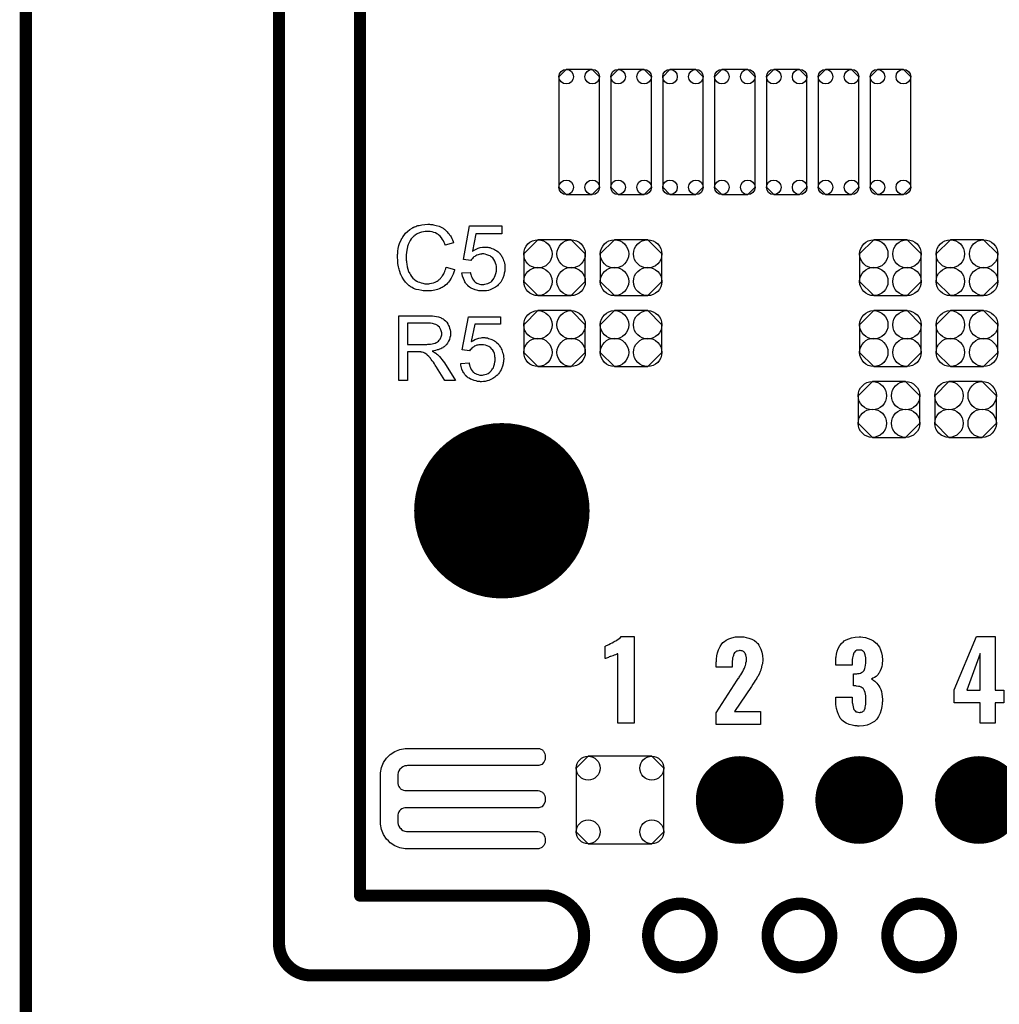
# Model space of a CAD drawing. Extents: x -0.07 to 0.95, y -0.15 to 2.1.
# Tile 12 of 16: x -0.05 to 0.43, y 0.95 to 1.43. Entities that reach past the tile are written whole.
import ezdxf

# ---------------------------------------------------------------- set-up
doc = ezdxf.new("R2010")
doc.units = 0
doc.layers.get('0').update_dxf_attribs({"linetype": 'CONTINUOUS'})
for name, color, linetype in [('gko', 6, 'CONTINUOUS'), ('gto', 2, 'CONTINUOUS'), ('gts', 1, 'CONTINUOUS')]:
    doc.layers.add(name, color=color, linetype=linetype)

# ---------------------------------------------------------------- blocks, each defined once
blk = doc.blocks.new('D12')
at = {"const_width": 0.003}
blk.add_lwpolyline([(-0.0015, 0, 1), (0.0015, 0, 1)], format="xyb", close=True, dxfattribs=at)
blk = doc.blocks.new('D35')
blk.add_lwpolyline([(-0.0152, 0.0068), (-0.0152, -0.0068), (-0.0082, -0.0138), (0.0082, -0.0138), (0.0152, -0.0068), (0.0152, 0.0068), (0.0082, 0.0138), (-0.0082, 0.0138)], close=True)
for centre in [(-0.0082, 0.0068), (0.0082, 0.0068), (-0.0082, -0.0068), (0.0082, -0.0068)]:
    blk.add_circle(centre, 0.007)
blk = doc.blocks.new('D38')
blk.add_lwpolyline([(-0.01, 0.0273), (-0.01, -0.0273), (-0.0064, -0.0309), (0.0064, -0.0309), (0.01, -0.0273), (0.01, 0.0273), (0.0064, 0.0309), (-0.0064, 0.0309)], close=True)
for centre in [(-0.0064, 0.0273), (0.0064, 0.0273), (-0.0064, -0.0273), (0.0064, -0.0273)]:
    blk.add_circle(centre, 0.0036)
blk = doc.blocks.new('D46')
at = {"const_width": 0.02165}
blk.add_lwpolyline([(-0.010825, 0, 1), (0.010825, 0, 1)], format="xyb", close=True, dxfattribs=at)
blk = doc.blocks.new('D47')
blk.add_lwpolyline([(-0.0216, 0.0157), (-0.0216, -0.0157), (-0.0157, -0.0216), (0.0157, -0.0216), (0.0216, -0.0157), (0.0216, 0.0157), (0.0157, 0.0216), (-0.0157, 0.0216)], close=True)
for centre in [(-0.0157, 0.0157), (0.0157, 0.0157), (-0.0157, -0.0157), (0.0157, -0.0157)]:
    blk.add_circle(centre, 0.0059)
blk = doc.blocks.new('D48')
at = {"const_width": 0.0433}
blk.add_lwpolyline([(-0.02165, 0, 1), (0.02165, 0, 1)], format="xyb", close=True, dxfattribs=at)

msp = doc.modelspace()

# ---------------------------------------------------------------- linework, layer by layer
at = {"layer": 'gko', "color": 6, "const_width": 0.006}
for points in [[(0.075, 0.9764), (0.075, 2.1)], [(0.115, 1), (0.115, 2.07)], [(-0.05, -0.15), (-0.05, 2.01)], [(0.115, 1), (0.2059, 1)], [(0.2572, 0.9803), (0.2572, 0.9803)], [(0.2886, 0.9803), (0.2886, 0.9803)], [(0.2886, 0.9803), (0.2886, 0.9803)], [(0.3162, 0.9803), (0.3162, 0.9803)], [(0.3476, 0.9803), (0.3476, 0.9803)], [(0.3476, 0.9803), (0.3476, 0.9803)], [(0.3753, 0.9803), (0.3753, 0.9803)], [(0.4067, 0.9803), (0.4067, 0.9803)], [(0.4067, 0.9803), (0.4067, 0.9803)], [(0.075, 0.9764), (0.075, 0.9764)], [(0.075, 0.9764), (0.075, 0.9764)], [(0.0907, 0.9606), (0.2059, 0.9606)], [(0.2059, 0.9606), (0.2059, 0.9606)], [(0.2059, 0.9606), (0.2059, 0.9606)]]:
    msp.add_lwpolyline(points, dxfattribs=at)
for points in [[(0.2059, 0.9606, 1), (0.2059, 1)], [(0.2886, 0.9803, 1), (0.2572, 0.9803)], [(0.3476, 0.9803, 1), (0.3162, 0.9803)], [(0.4067, 0.9803, 1), (0.3753, 0.9803)], [(0.2572, 0.9803, 1), (0.2886, 0.9803)], [(0.3162, 0.9803, 1), (0.3476, 0.9803)], [(0.3753, 0.9803, 1), (0.4067, 0.9803)], [(0.075, 0.9764, 0.409717), (0.0907, 0.9606)]]:
    msp.add_lwpolyline(points, format="xyb", dxfattribs=at)
at = {"layer": 'gto', "color": 2}
for points in [[(0.1493, 1.3315), (0.1497, 1.3314), (0.1502, 1.3314), (0.1507, 1.3314), (0.1513, 1.3312), (0.1526, 1.3309), (0.154, 1.3305), (0.1547, 1.3302), (0.1553, 1.3299), (0.156, 1.3295), (0.1566, 1.3291), (0.1567, 1.329), (0.1567, 1.329), (0.1569, 1.3289), (0.1572, 1.3286), (0.1574, 1.3284), (0.1577, 1.3281), (0.158, 1.3277), (0.1584, 1.3273), (0.1588, 1.3269), (0.1591, 1.3263), (0.1596, 1.3258), (0.1599, 1.3252), (0.1603, 1.3245), (0.1606, 1.3238), (0.1609, 1.323), (0.1612, 1.3222), (0.157, 1.3212), (0.157, 1.3213), (0.157, 1.3214), (0.1569, 1.3216), (0.1568, 1.3218), (0.1567, 1.3221), (0.1566, 1.3224), (0.1562, 1.3232), (0.1557, 1.324), (0.1552, 1.3248), (0.1545, 1.3256), (0.1537, 1.3263), (0.1536, 1.3264), (0.1534, 1.3266), (0.1529, 1.3268), (0.1523, 1.3272), (0.1515, 1.3274), (0.1506, 1.3277), (0.1496, 1.3279), (0.1484, 1.3279), (0.1481, 1.3279), (0.1478, 1.3279), (0.1475, 1.3279), (0.1471, 1.3278), (0.1463, 1.3277), (0.1453, 1.3275), (0.1443, 1.3272), (0.1432, 1.3267), (0.1422, 1.3261), (0.1422, 1.3261), (0.1421, 1.326), (0.1418, 1.3258), (0.1414, 1.3254), (0.1409, 1.3249), (0.1403, 1.3242), (0.1397, 1.3234), (0.1392, 1.3224), (0.1388, 1.3214), (0.1388, 1.3213), (0.1387, 1.3212), (0.1387, 1.3211), (0.1386, 1.3209), (0.1385, 1.3206), (0.1384, 1.3203), (0.1383, 1.3195), (0.1381, 1.3186), (0.1379, 1.3175), (0.1378, 1.3164), (0.1378, 1.3152), (0.1378, 1.3152), (0.1378, 1.315), (0.1378, 1.3148), (0.1378, 1.3145), (0.1378, 1.3142), (0.1378, 1.3138), (0.1379, 1.3133), (0.1379, 1.3128), (0.1381, 1.3117), (0.1383, 1.3105), (0.1386, 1.3093), (0.139, 1.3081), (0.139, 1.3081), (0.139, 1.308), (0.1391, 1.3078), (0.1392, 1.3076), (0.1395, 1.3071), (0.1399, 1.3064), (0.1404, 1.3057), (0.141, 1.3049), (0.1418, 1.3042), (0.1427, 1.3035), (0.1427, 1.3035), (0.1428, 1.3035), (0.1429, 1.3034), (0.1431, 1.3033), (0.1433, 1.3032), (0.1436, 1.3031), (0.1443, 1.3028), (0.1451, 1.3025), (0.146, 1.3023), (0.147, 1.3021), (0.1481, 1.3021), (0.1484, 1.3021), (0.1487, 1.3021), (0.149, 1.3021), (0.1494, 1.3022), (0.1502, 1.3023), (0.1512, 1.3026), (0.1521, 1.3029), (0.1531, 1.3034), (0.1536, 1.3037), (0.1541, 1.3041), (0.1542, 1.3041), (0.1542, 1.3042), (0.1543, 1.3043), (0.1545, 1.3045), (0.1547, 1.3047), (0.1549, 1.305), (0.1552, 1.3053), (0.1554, 1.3056), (0.1557, 1.306), (0.156, 1.3065), (0.1563, 1.307), (0.1566, 1.3075), (0.1568, 1.3081), (0.1571, 1.3088), (0.1573, 1.3095), (0.1575, 1.3102), (0.1617, 1.3091), (0.1617, 1.3091), (0.1617, 1.3089), (0.1616, 1.3086), (0.1615, 1.3083), (0.1613, 1.3078), (0.1611, 1.3073), (0.1609, 1.3068), (0.1606, 1.3062), (0.16, 1.3049), (0.1591, 1.3036), (0.1586, 1.3029), (0.1581, 1.3023), (0.1576, 1.3017), (0.1569, 1.3012), (0.1569, 1.3011), (0.1568, 1.301), (0.1566, 1.301), (0.1563, 1.3008), (0.156, 1.3005), (0.1556, 1.3003), (0.1551, 1.3001), (0.1546, 1.2998), (0.154, 1.2996), (0.1533, 1.2993), (0.1526, 1.2991), (0.1519, 1.2989), (0.1511, 1.2987), (0.1503, 1.2986), (0.1494, 1.2985), (0.1485, 1.2985), (0.148, 1.2985), (0.1476, 1.2985), (0.1472, 1.2985), (0.1467, 1.2986), (0.1461, 1.2986), (0.1455, 1.2987), (0.1441, 1.299), (0.1427, 1.2993), (0.1414, 1.2998), (0.1407, 1.3002), (0.1401, 1.3005), (0.14, 1.3006), (0.1399, 1.3006), (0.1397, 1.3008), (0.1396, 1.301), (0.1393, 1.3011), (0.139, 1.3014), (0.1386, 1.3017), (0.1382, 1.3021), (0.1378, 1.3025), (0.1374, 1.3029), (0.1366, 1.304), (0.1358, 1.3053), (0.1351, 1.3066), (0.1351, 1.3067), (0.135, 1.3068), (0.135, 1.3071), (0.1348, 1.3073), (0.1348, 1.3077), (0.1346, 1.3082), (0.1344, 1.3087), (0.1343, 1.3092), (0.1342, 1.3098), (0.134, 1.3105), (0.1337, 1.312), (0.1336, 1.3136), (0.1335, 1.3152), (0.1335, 1.3153), (0.1335, 1.3155), (0.1335, 1.3157), (0.1335, 1.3161), (0.1335, 1.3165), (0.1336, 1.317), (0.1336, 1.3176), (0.1337, 1.3182), (0.1339, 1.3195), (0.1342, 1.321), (0.1347, 1.3225), (0.1354, 1.3239), (0.1354, 1.324), (0.1354, 1.3241), (0.1355, 1.3243), (0.1357, 1.3245), (0.1359, 1.3248), (0.1361, 1.3252), (0.1367, 1.326), (0.1375, 1.327), (0.1384, 1.3279), (0.1395, 1.3288), (0.1408, 1.3296), (0.1408, 1.3296), (0.1409, 1.3297), (0.1411, 1.3298), (0.1414, 1.3299), (0.1417, 1.3301), (0.1421, 1.3302), (0.1426, 1.3304), (0.1431, 1.3306), (0.1436, 1.3308), (0.1442, 1.3309), (0.1455, 1.3312), (0.147, 1.3314), (0.1485, 1.3315), (0.149, 1.3315), (0.1493, 1.3315)], [(0.185, 1.3268), (0.1722, 1.3268), (0.1705, 1.3182), (0.1706, 1.3182), (0.1706, 1.3183), (0.1708, 1.3184), (0.171, 1.3185), (0.1713, 1.3187), (0.1716, 1.3188), (0.1724, 1.3192), (0.1733, 1.3196), (0.1743, 1.3199), (0.1754, 1.3201), (0.176, 1.3202), (0.177, 1.3202), (0.1773, 1.3202), (0.1776, 1.3201), (0.178, 1.3201), (0.1785, 1.32), (0.179, 1.3199), (0.1801, 1.3195), (0.1807, 1.3193), (0.1813, 1.319), (0.1819, 1.3187), (0.1825, 1.3183), (0.1831, 1.3178), (0.1836, 1.3173), (0.1837, 1.3173), (0.1838, 1.3172), (0.1839, 1.317), (0.1841, 1.3168), (0.1843, 1.3165), (0.1846, 1.3162), (0.1848, 1.3157), (0.1851, 1.3153), (0.1853, 1.3148), (0.1856, 1.3142), (0.1858, 1.3136), (0.1861, 1.3129), (0.1863, 1.3122), (0.1864, 1.3114), (0.1865, 1.3107), (0.1865, 1.3098), (0.1865, 1.3098), (0.1865, 1.3096), (0.1865, 1.3094), (0.1865, 1.3091), (0.1865, 1.3087), (0.1864, 1.3083), (0.1863, 1.3078), (0.1862, 1.3073), (0.1859, 1.3061), (0.1855, 1.3048), (0.1852, 1.3042), (0.1848, 1.3036), (0.1845, 1.3029), (0.184, 1.3023), (0.184, 1.3023), (0.1839, 1.3022), (0.1837, 1.302), (0.1834, 1.3017), (0.1831, 1.3015), (0.1828, 1.3011), (0.1823, 1.3008), (0.1818, 1.3004), (0.1812, 1.3), (0.1806, 1.2997), (0.1799, 1.2994), (0.1792, 1.2991), (0.1784, 1.2988), (0.1775, 1.2986), (0.1766, 1.2985), (0.1756, 1.2985), (0.1752, 1.2985), (0.1749, 1.2985), (0.1745, 1.2986), (0.1741, 1.2986), (0.1736, 1.2986), (0.1731, 1.2988), (0.1719, 1.2991), (0.1707, 1.2995), (0.1701, 1.2998), (0.1695, 1.3001), (0.169, 1.3004), (0.1684, 1.3009), (0.1684, 1.3009), (0.1683, 1.301), (0.1682, 1.3011), (0.168, 1.3013), (0.1678, 1.3016), (0.1676, 1.3018), (0.1673, 1.3022), (0.167, 1.3026), (0.1668, 1.303), (0.1665, 1.3035), (0.166, 1.3047), (0.1656, 1.3059), (0.1654, 1.3066), (0.1653, 1.3074), (0.1694, 1.3077), (0.1694, 1.3077), (0.1694, 1.3076), (0.1695, 1.3074), (0.1695, 1.3072), (0.1697, 1.3067), (0.1699, 1.306), (0.1701, 1.3053), (0.1705, 1.3045), (0.171, 1.3038), (0.1715, 1.3032), (0.1716, 1.3031), (0.1718, 1.3029), (0.1722, 1.3027), (0.1727, 1.3024), (0.1732, 1.3022), (0.1739, 1.3019), (0.1747, 1.3017), (0.1756, 1.3017), (0.1759, 1.3017), (0.1761, 1.3017), (0.1766, 1.3018), (0.1773, 1.302), (0.178, 1.3022), (0.1788, 1.3026), (0.1797, 1.3031), (0.18, 1.3034), (0.1804, 1.3038), (0.1804, 1.3039), (0.1805, 1.3039), (0.1806, 1.3041), (0.1807, 1.3042), (0.181, 1.3047), (0.1814, 1.3053), (0.1817, 1.3061), (0.1821, 1.3071), (0.1823, 1.3083), (0.1824, 1.3089), (0.1824, 1.3095), (0.1824, 1.3095), (0.1824, 1.3096), (0.1824, 1.3098), (0.1823, 1.3101), (0.1823, 1.3103), (0.1823, 1.3107), (0.1822, 1.3114), (0.1819, 1.3123), (0.1816, 1.3132), (0.1811, 1.314), (0.1805, 1.3148), (0.1805, 1.3148), (0.1804, 1.3149), (0.1802, 1.3151), (0.1797, 1.3154), (0.1792, 1.3158), (0.1785, 1.3161), (0.1776, 1.3164), (0.1767, 1.3167), (0.1761, 1.3168), (0.1752, 1.3168), (0.1749, 1.3167), (0.1744, 1.3167), (0.1738, 1.3165), (0.1733, 1.3164), (0.1727, 1.3162), (0.1721, 1.3159), (0.172, 1.3158), (0.1718, 1.3157), (0.1716, 1.3155), (0.1712, 1.3153), (0.1708, 1.315), (0.1705, 1.3145), (0.17, 1.3141), (0.1697, 1.3136), (0.166, 1.3141), (0.1691, 1.3306), (0.185, 1.3306), (0.185, 1.3268)], [(0.1493, 1.2862), (0.1497, 1.2862), (0.1507, 1.2862), (0.1517, 1.286), (0.1528, 1.2859), (0.1538, 1.2857), (0.1543, 1.2855), (0.1548, 1.2854), (0.1548, 1.2854), (0.1548, 1.2853), (0.1551, 1.2852), (0.1555, 1.285), (0.156, 1.2847), (0.1566, 1.2843), (0.1572, 1.2837), (0.1578, 1.2831), (0.1583, 1.2823), (0.1583, 1.2823), (0.1584, 1.2822), (0.1585, 1.282), (0.1587, 1.2815), (0.159, 1.2809), (0.1592, 1.2802), (0.1595, 1.2794), (0.1596, 1.2785), (0.1597, 1.2775), (0.1597, 1.2775), (0.1597, 1.2774), (0.1597, 1.2772), (0.1596, 1.277), (0.1596, 1.2767), (0.1596, 1.2763), (0.1594, 1.2755), (0.1591, 1.2746), (0.1587, 1.2737), (0.1582, 1.2727), (0.1578, 1.2722), (0.1574, 1.2718), (0.1574, 1.2717), (0.1573, 1.2717), (0.1572, 1.2715), (0.157, 1.2714), (0.1568, 1.2712), (0.1565, 1.271), (0.1561, 1.2708), (0.1558, 1.2705), (0.1553, 1.2703), (0.1548, 1.27), (0.1542, 1.2698), (0.1536, 1.2695), (0.153, 1.2694), (0.1523, 1.2691), (0.1515, 1.269), (0.1506, 1.2688), (0.1507, 1.2688), (0.1509, 1.2687), (0.1512, 1.2685), (0.1516, 1.2683), (0.1524, 1.2678), (0.1528, 1.2675), (0.1532, 1.2672), (0.1533, 1.2671), (0.1535, 1.2669), (0.1539, 1.2665), (0.1543, 1.2661), (0.1548, 1.2654), (0.1554, 1.2647), (0.156, 1.2639), (0.1567, 1.263), (0.1622, 1.2543), (0.1569, 1.2543), (0.1527, 1.2609), (0.1527, 1.261), (0.1526, 1.2611), (0.1525, 1.2612), (0.1524, 1.2614), (0.1521, 1.2619), (0.1517, 1.2626), (0.1512, 1.2633), (0.1506, 1.264), (0.1501, 1.2647), (0.1497, 1.2653), (0.1496, 1.2654), (0.1495, 1.2656), (0.1493, 1.2658), (0.1489, 1.2662), (0.1482, 1.2669), (0.1479, 1.2672), (0.1475, 1.2675), (0.1475, 1.2675), (0.1474, 1.2676), (0.1472, 1.2676), (0.1469, 1.2678), (0.1466, 1.2679), (0.1463, 1.2681), (0.1456, 1.2683), (0.1455, 1.2683), (0.1454, 1.2683), (0.1452, 1.2683), (0.145, 1.2684), (0.1447, 1.2684), (0.1443, 1.2684), (0.1438, 1.2685), (0.1384, 1.2685), (0.1384, 1.2543), (0.1341, 1.2543), (0.1341, 1.2863), (0.1489, 1.2863), (0.1493, 1.2862)], [(0.1844, 1.2821), (0.1716, 1.2821), (0.1699, 1.2735), (0.1699, 1.2735), (0.17, 1.2736), (0.1701, 1.2737), (0.1704, 1.2738), (0.1706, 1.2739), (0.171, 1.2741), (0.1717, 1.2745), (0.1726, 1.2749), (0.1737, 1.2752), (0.1748, 1.2754), (0.1753, 1.2755), (0.1763, 1.2755), (0.1766, 1.2755), (0.177, 1.2754), (0.1774, 1.2754), (0.1779, 1.2753), (0.1784, 1.2751), (0.1795, 1.2748), (0.1801, 1.2746), (0.1807, 1.2743), (0.1813, 1.2739), (0.1819, 1.2736), (0.1824, 1.2731), (0.183, 1.2726), (0.183, 1.2725), (0.1831, 1.2724), (0.1833, 1.2723), (0.1834, 1.2721), (0.1837, 1.2718), (0.1839, 1.2714), (0.1842, 1.271), (0.1845, 1.2706), (0.1847, 1.27), (0.185, 1.2695), (0.1852, 1.2688), (0.1854, 1.2682), (0.1856, 1.2675), (0.1858, 1.2667), (0.1858, 1.2659), (0.1859, 1.2651), (0.1859, 1.2651), (0.1859, 1.2649), (0.1859, 1.2647), (0.1858, 1.2644), (0.1858, 1.264), (0.1858, 1.2636), (0.1857, 1.2631), (0.1856, 1.2626), (0.1853, 1.2614), (0.1848, 1.2601), (0.1846, 1.2595), (0.1842, 1.2589), (0.1838, 1.2582), (0.1834, 1.2576), (0.1833, 1.2576), (0.1832, 1.2574), (0.183, 1.2572), (0.1828, 1.257), (0.1825, 1.2567), (0.1821, 1.2564), (0.1816, 1.256), (0.1811, 1.2557), (0.1806, 1.2553), (0.1799, 1.255), (0.1792, 1.2547), (0.1785, 1.2543), (0.1777, 1.2541), (0.1768, 1.2539), (0.1759, 1.2538), (0.1749, 1.2537), (0.1745, 1.2537), (0.1742, 1.2538), (0.1738, 1.2538), (0.1734, 1.2539), (0.1729, 1.2539), (0.1724, 1.2541), (0.1713, 1.2543), (0.1701, 1.2548), (0.1695, 1.255), (0.1689, 1.2554), (0.1683, 1.2557), (0.1678, 1.2561), (0.1677, 1.2562), (0.1676, 1.2562), (0.1676, 1.2564), (0.1674, 1.2566), (0.1671, 1.2568), (0.1669, 1.2571), (0.1666, 1.2575), (0.1664, 1.2579), (0.1661, 1.2583), (0.1658, 1.2588), (0.1653, 1.2599), (0.1649, 1.2612), (0.1648, 1.2619), (0.1647, 1.2627), (0.1688, 1.263), (0.1688, 1.2629), (0.1688, 1.2628), (0.1688, 1.2627), (0.1689, 1.2625), (0.169, 1.262), (0.1692, 1.2613), (0.1695, 1.2606), (0.1699, 1.2598), (0.1703, 1.2591), (0.1709, 1.2585), (0.171, 1.2584), (0.1712, 1.2582), (0.1715, 1.258), (0.172, 1.2577), (0.1726, 1.2574), (0.1733, 1.2572), (0.1741, 1.257), (0.1749, 1.257), (0.1752, 1.257), (0.1754, 1.257), (0.176, 1.2571), (0.1766, 1.2572), (0.1774, 1.2575), (0.1782, 1.2578), (0.179, 1.2584), (0.1794, 1.2587), (0.1797, 1.2591), (0.1798, 1.2591), (0.1798, 1.2592), (0.1799, 1.2593), (0.1801, 1.2595), (0.1804, 1.26), (0.1808, 1.2606), (0.1811, 1.2614), (0.1814, 1.2624), (0.1816, 1.2635), (0.1817, 1.2641), (0.1817, 1.2648), (0.1817, 1.2648), (0.1817, 1.2649), (0.1817, 1.2651), (0.1817, 1.2653), (0.1817, 1.2656), (0.1816, 1.2659), (0.1815, 1.2667), (0.1813, 1.2676), (0.181, 1.2684), (0.1805, 1.2693), (0.1798, 1.27), (0.1798, 1.2701), (0.1797, 1.2701), (0.1795, 1.2704), (0.1791, 1.2707), (0.1785, 1.2711), (0.1778, 1.2714), (0.177, 1.2717), (0.176, 1.2719), (0.1755, 1.272), (0.1746, 1.272), (0.1742, 1.272), (0.1737, 1.2719), (0.1732, 1.2718), (0.1726, 1.2717), (0.172, 1.2714), (0.1714, 1.2712), (0.1714, 1.2711), (0.1712, 1.271), (0.1709, 1.2708), (0.1706, 1.2706), (0.1702, 1.2702), (0.1698, 1.2698), (0.1694, 1.2694), (0.1691, 1.2689), (0.1654, 1.2694), (0.1685, 1.2858), (0.1844, 1.2858), (0.1844, 1.2821)], [(0.1484, 1.2827), (0.1384, 1.2827), (0.1384, 1.2721), (0.1479, 1.2721), (0.1484, 1.2722), (0.1491, 1.2722), (0.1498, 1.2723), (0.1506, 1.2724), (0.1513, 1.2725), (0.1519, 1.2727), (0.152, 1.2727), (0.1522, 1.2728), (0.1525, 1.273), (0.1529, 1.2731), (0.1533, 1.2734), (0.1537, 1.2737), (0.1541, 1.2742), (0.1544, 1.2746), (0.1545, 1.2747), (0.1546, 1.2749), (0.1547, 1.2751), (0.1549, 1.2755), (0.155, 1.2759), (0.1552, 1.2764), (0.1553, 1.2769), (0.1553, 1.2775), (0.1553, 1.2775), (0.1553, 1.2776), (0.1553, 1.2779), (0.1552, 1.2783), (0.1551, 1.2788), (0.1549, 1.2794), (0.1546, 1.28), (0.1542, 1.2806), (0.1536, 1.2812), (0.1536, 1.2813), (0.1533, 1.2815), (0.153, 1.2817), (0.1524, 1.282), (0.1517, 1.2822), (0.1507, 1.2825), (0.1497, 1.2827), (0.1484, 1.2827)], [(0.2503, 1.0851), (0.2422, 1.0851), (0.2422, 1.1194), (0.242, 1.1193), (0.2418, 1.1192), (0.2415, 1.1191), (0.2411, 1.1189), (0.2405, 1.1187), (0.2397, 1.1184), (0.2387, 1.1181), (0.2387, 1.1181), (0.2384, 1.118), (0.238, 1.1178), (0.2376, 1.1176), (0.2367, 1.1173), (0.2362, 1.1171), (0.236, 1.1171), (0.236, 1.1231), (0.2361, 1.1231), (0.2363, 1.1233), (0.2367, 1.1235), (0.2372, 1.1237), (0.2378, 1.124), (0.2386, 1.1244), (0.2394, 1.1248), (0.2403, 1.1253), (0.2404, 1.1254), (0.2407, 1.1256), (0.2412, 1.1258), (0.2417, 1.1261), (0.2429, 1.127), (0.2435, 1.1275), (0.2439, 1.1279), (0.2503, 1.1279), (0.2503, 1.0851)], [(0.4285, 1.1014), (0.4328, 1.1014), (0.4328, 1.0951), (0.4285, 1.0951), (0.4285, 1.0851), (0.4211, 1.0851), (0.4211, 1.0951), (0.4082, 1.0951), (0.4082, 1.1016), (0.4193, 1.1279), (0.4285, 1.1279), (0.4285, 1.1014)], [(0.3034, 1.1277), (0.3044, 1.1277), (0.3056, 1.1275), (0.3069, 1.1271), (0.3084, 1.1266), (0.3097, 1.1259), (0.3109, 1.1249), (0.311, 1.1247), (0.3114, 1.1244), (0.3118, 1.1237), (0.3124, 1.1227), (0.3129, 1.1216), (0.3134, 1.1202), (0.3137, 1.1185), (0.3138, 1.1166), (0.3138, 1.1165), (0.3138, 1.1162), (0.3138, 1.1157), (0.3137, 1.1151), (0.3136, 1.1144), (0.3134, 1.1137), (0.313, 1.112), (0.313, 1.1119), (0.3129, 1.1117), (0.3128, 1.1113), (0.3125, 1.1107), (0.312, 1.1094), (0.3113, 1.1081), (0.3112, 1.108), (0.3111, 1.1078), (0.3109, 1.1074), (0.3105, 1.1068), (0.3101, 1.1062), (0.3095, 1.1054), (0.3089, 1.1044), (0.3082, 1.1033), (0.2999, 1.0909), (0.3127, 1.0909), (0.3127, 1.0845), (0.2908, 1.0845), (0.2908, 1.0903), (0.3012, 1.1063), (0.3018, 1.1073), (0.3019, 1.1074), (0.3021, 1.1078), (0.3024, 1.1083), (0.3029, 1.109), (0.3034, 1.1098), (0.3039, 1.1107), (0.3043, 1.1115), (0.3047, 1.1123), (0.3048, 1.1123), (0.3049, 1.1126), (0.305, 1.113), (0.3052, 1.1136), (0.3054, 1.1143), (0.3055, 1.115), (0.3057, 1.1158), (0.3057, 1.1168), (0.3057, 1.1168), (0.3057, 1.1171), (0.3057, 1.1175), (0.3056, 1.1179), (0.3054, 1.119), (0.3051, 1.1195), (0.3049, 1.1199), (0.3049, 1.12), (0.3047, 1.1201), (0.3043, 1.1205), (0.3036, 1.1208), (0.3031, 1.1209), (0.3026, 1.121), (0.3023, 1.121), (0.3019, 1.1209), (0.3014, 1.1207), (0.3009, 1.1206), (0.3004, 1.1202), (0.2999, 1.1198), (0.2995, 1.1193), (0.2995, 1.1192), (0.2994, 1.1189), (0.2993, 1.1186), (0.2991, 1.1181), (0.2989, 1.1174), (0.2989, 1.1166), (0.2987, 1.1157), (0.2987, 1.1146), (0.2987, 1.1127), (0.2908, 1.1127), (0.2908, 1.1148), (0.2908, 1.1148), (0.2908, 1.115), (0.2908, 1.1153), (0.2909, 1.1158), (0.2909, 1.1163), (0.2909, 1.1168), (0.2911, 1.1183), (0.2914, 1.1198), (0.2919, 1.1213), (0.2927, 1.1229), (0.2936, 1.1243), (0.2938, 1.1245), (0.2941, 1.1249), (0.2949, 1.1254), (0.2958, 1.1261), (0.297, 1.1267), (0.2985, 1.1272), (0.3004, 1.1277), (0.3024, 1.1278), (0.3029, 1.1278), (0.3034, 1.1277)], [(0.3622, 1.1277), (0.3632, 1.1276), (0.3645, 1.1274), (0.3658, 1.127), (0.3672, 1.1265), (0.3685, 1.1257), (0.3698, 1.1247), (0.37, 1.1246), (0.3703, 1.1242), (0.3708, 1.1235), (0.3714, 1.1226), (0.3719, 1.1214), (0.3724, 1.1199), (0.3727, 1.1183), (0.3729, 1.1163), (0.3729, 1.1161), (0.3729, 1.1157), (0.3728, 1.1149), (0.3727, 1.1141), (0.3725, 1.1131), (0.3722, 1.1121), (0.3718, 1.111), (0.3713, 1.11), (0.3712, 1.1099), (0.371, 1.1096), (0.3707, 1.1092), (0.3702, 1.1087), (0.3697, 1.1082), (0.369, 1.1077), (0.3682, 1.1073), (0.3674, 1.1069), (0.3675, 1.1069), (0.3676, 1.1068), (0.3679, 1.1067), (0.3682, 1.1065), (0.3686, 1.1062), (0.3691, 1.1058), (0.3696, 1.1054), (0.3701, 1.1049), (0.3706, 1.1043), (0.3711, 1.1036), (0.3716, 1.1028), (0.372, 1.1018), (0.3724, 1.1008), (0.3726, 1.0995), (0.3728, 1.0983), (0.3729, 1.0968), (0.3729, 1.0967), (0.3729, 1.0965), (0.3729, 1.0962), (0.3729, 1.0958), (0.3728, 1.0953), (0.3727, 1.0946), (0.3725, 1.0933), (0.3722, 1.0917), (0.3717, 1.0901), (0.371, 1.0885), (0.3701, 1.0871), (0.37, 1.0869), (0.3696, 1.0866), (0.369, 1.086), (0.368, 1.0854), (0.3668, 1.0848), (0.3653, 1.0842), (0.3635, 1.0838), (0.3614, 1.0837), (0.3608, 1.0837), (0.3604, 1.0838), (0.3599, 1.0838), (0.3593, 1.0838), (0.358, 1.0841), (0.3565, 1.0845), (0.355, 1.0851), (0.3536, 1.0859), (0.3525, 1.087), (0.3524, 1.0872), (0.352, 1.0876), (0.3516, 1.0884), (0.3511, 1.0894), (0.3506, 1.0908), (0.3502, 1.0924), (0.3499, 1.0943), (0.3498, 1.0965), (0.3498, 1.098), (0.358, 1.098), (0.358, 1.0966), (0.358, 1.0964), (0.358, 1.0961), (0.358, 1.0954), (0.3581, 1.0948), (0.3584, 1.0932), (0.3585, 1.0924), (0.3588, 1.0918), (0.3588, 1.0918), (0.359, 1.0916), (0.3591, 1.0914), (0.3594, 1.0912), (0.3598, 1.0908), (0.3602, 1.0907), (0.3608, 1.0905), (0.3615, 1.0904), (0.3618, 1.0904), (0.3621, 1.0905), (0.3625, 1.0906), (0.363, 1.0908), (0.3634, 1.091), (0.3638, 1.0913), (0.364, 1.0918), (0.364, 1.0919), (0.3641, 1.0921), (0.3643, 1.0925), (0.3644, 1.093), (0.3645, 1.0937), (0.3646, 1.0945), (0.3647, 1.0954), (0.3647, 1.0966), (0.3647, 1.0968), (0.3647, 1.0972), (0.3646, 1.0978), (0.3646, 1.0986), (0.3643, 1.1003), (0.364, 1.1011), (0.3637, 1.1018), (0.3636, 1.1018), (0.3635, 1.102), (0.3633, 1.1023), (0.3629, 1.1026), (0.3624, 1.1029), (0.3617, 1.1032), (0.361, 1.1033), (0.36, 1.1034), (0.36, 1.1034), (0.3598, 1.1035), (0.3585, 1.1035), (0.3585, 1.1095), (0.3603, 1.1095), (0.3608, 1.1096), (0.3614, 1.1097), (0.362, 1.1098), (0.3626, 1.1101), (0.3632, 1.1104), (0.3636, 1.1109), (0.3637, 1.111), (0.3638, 1.1112), (0.364, 1.1116), (0.3642, 1.1121), (0.3644, 1.1128), (0.3645, 1.1137), (0.3646, 1.1147), (0.3647, 1.1158), (0.3647, 1.1159), (0.3647, 1.1163), (0.3647, 1.1168), (0.3646, 1.1174), (0.3644, 1.1188), (0.3642, 1.1193), (0.364, 1.1199), (0.364, 1.12), (0.3638, 1.1202), (0.3636, 1.1203), (0.3634, 1.1206), (0.363, 1.1208), (0.3625, 1.1211), (0.362, 1.1212), (0.3613, 1.1212), (0.361, 1.1212), (0.3606, 1.1212), (0.3603, 1.1211), (0.3598, 1.1209), (0.3594, 1.1206), (0.359, 1.1202), (0.3587, 1.1198), (0.3587, 1.1197), (0.3586, 1.1195), (0.3585, 1.1192), (0.3584, 1.1187), (0.3582, 1.1181), (0.3581, 1.1174), (0.358, 1.1166), (0.358, 1.1156), (0.358, 1.1137), (0.3498, 1.1137), (0.3498, 1.116), (0.3498, 1.1161), (0.3498, 1.1163), (0.3498, 1.1165), (0.3499, 1.1169), (0.3499, 1.1174), (0.35, 1.1179), (0.3502, 1.1192), (0.3505, 1.1206), (0.351, 1.122), (0.3518, 1.1234), (0.3528, 1.1247), (0.353, 1.1248), (0.3534, 1.1252), (0.354, 1.1257), (0.355, 1.1262), (0.3562, 1.1267), (0.3576, 1.1272), (0.3594, 1.1276), (0.3613, 1.1277), (0.3618, 1.1277), (0.3622, 1.1277)], [(0.4211, 1.1196), (0.4146, 1.1014), (0.4211, 1.1014), (0.4211, 1.1196)], [(0.2058, 1.0658), (0.2047, 1.0647), (0.2033, 1.0642), (0.2025, 1.0642), (0.2025, 1.0642), (0.1385, 1.0642), (0.138, 1.0641), (0.1371, 1.064), (0.1362, 1.0636), (0.1354, 1.0631), (0.1351, 1.0627), (0.1347, 1.0624), (0.1342, 1.0616), (0.1338, 1.0607), (0.1337, 1.0598), (0.1336, 1.0593), (0.1336, 1.0557), (0.1337, 1.0553), (0.1338, 1.0546), (0.1341, 1.0539), (0.1345, 1.0533), (0.1348, 1.053), (0.1348, 1.053), (0.135, 1.0527), (0.1357, 1.0523), (0.1364, 1.052), (0.1371, 1.0519), (0.1375, 1.0519), (0.2025, 1.0519), (0.2029, 1.0519), (0.2036, 1.0517), (0.2043, 1.0514), (0.205, 1.051), (0.2052, 1.0508), (0.2055, 1.0505), (0.2059, 1.0499), (0.2062, 1.0492), (0.2063, 1.0484), (0.2063, 1.0481), (0.2063, 1.0481), (0.2063, 1.0471), (0.2063, 1.0464), (0.2058, 1.045), (0.2047, 1.0439), (0.2033, 1.0433), (0.2025, 1.0433), (0.2025, 1.0433), (0.1375, 1.0433), (0.1371, 1.0433), (0.1364, 1.0432), (0.1357, 1.0429), (0.135, 1.0424), (0.1348, 1.0422), (0.1348, 1.0422), (0.1345, 1.0419), (0.1341, 1.0413), (0.1338, 1.0406), (0.1337, 1.0399), (0.1336, 1.0395), (0.1336, 1.0365), (0.1337, 1.036), (0.1338, 1.0351), (0.1342, 1.0342), (0.1347, 1.0334), (0.1351, 1.0331), (0.1354, 1.0327), (0.1362, 1.0322), (0.1371, 1.0318), (0.138, 1.0317), (0.1385, 1.0317), (0.1385, 1.0317), (0.2025, 1.0317), (0.2029, 1.0317), (0.2036, 1.0315), (0.2043, 1.0312), (0.205, 1.0308), (0.2052, 1.0305), (0.2052, 1.0305), (0.2055, 1.0303), (0.2059, 1.0296), (0.2062, 1.0289), (0.2063, 1.0282), (0.2063, 1.0278), (0.2063, 1.0278), (0.2063, 1.0269), (0.2063, 1.0261), (0.2058, 1.0247), (0.2047, 1.0237), (0.2033, 1.0231), (0.2025, 1.0231), (0.1385, 1.0231), (0.1372, 1.0231), (0.1346, 1.0236), (0.1321, 1.0246), (0.1299, 1.0261), (0.129, 1.027), (0.129, 1.027), (0.1281, 1.0279), (0.1266, 1.0301), (0.1256, 1.0326), (0.1251, 1.0352), (0.1251, 1.0365), (0.1251, 1.0365), (0.1251, 1.0593), (0.1251, 1.0606), (0.1256, 1.0632), (0.1266, 1.0657), (0.1281, 1.0678), (0.129, 1.0688), (0.129, 1.0688), (0.1299, 1.0697), (0.1321, 1.0712), (0.1346, 1.0722), (0.1372, 1.0727), (0.1385, 1.0727), (0.1385, 1.0727), (0.1385, 1.0727), (0.2025, 1.0727), (0.2029, 1.0727), (0.2036, 1.0726), (0.2043, 1.0723), (0.205, 1.0719), (0.2052, 1.0716), (0.2052, 1.0716), (0.2052, 1.0716), (0.2055, 1.0713), (0.2059, 1.0707), (0.2062, 1.07), (0.2063, 1.0693), (0.2063, 1.0689), (0.2063, 1.0689), (0.2063, 1.0672), (0.2058, 1.0658)]]:
    msp.add_lwpolyline(points, dxfattribs=at)

# ---------------------------------------------------------------- block references
at = {"layer": 'gko'}
for p in [(0.115, 1), (0.115, 1), (0.2059, 1), (0.2059, 1), (0.2572, 0.9803), (0.2572, 0.9803), (0.2886, 0.9803), (0.2886, 0.9803), (0.2886, 0.9803), (0.2886, 0.9803), (0.3162, 0.9803), (0.3162, 0.9803), (0.3476, 0.9803), (0.3476, 0.9803), (0.3476, 0.9803), (0.3476, 0.9803), (0.3753, 0.9803), (0.3753, 0.9803), (0.4067, 0.9803), (0.4067, 0.9803), (0.4067, 0.9803), (0.4067, 0.9803), (0.075, 0.9764), (0.075, 0.9764), (0.075, 0.9764), (0.075, 0.9764), (0.0907, 0.9606), (0.0907, 0.9606), (0.2059, 0.9606), (0.2059, 0.9606), (0.2059, 0.9606), (0.2059, 0.9606)]:
    msp.add_blockref('D12', p, dxfattribs=at)
at = {"layer": 'gts'}
for name, p in [('D38', (0.2232, 1.377)), ('D38', (0.2488, 1.377)), ('D38', (0.2744, 1.377)), ('D38', (0.3, 1.377)), ('D38', (0.3256, 1.377)), ('D38', (0.3512, 1.377)), ('D38', (0.3768, 1.377)), ('D35', (0.211, 1.31)), ('D35', (0.2488, 1.31)), ('D35', (0.3768, 1.31)), ('D35', (0.4146, 1.31)), ('D35', (0.211, 1.275)), ('D35', (0.2488, 1.275)), ('D35', (0.3768, 1.275)), ('D35', (0.4146, 1.275)), ('D35', (0.3761, 1.24)), ('D35', (0.4139, 1.24)), ('D48', (0.185, 1.19)), ('D47', (0.2433, 1.0472)), ('D46', (0.3024, 1.0472)), ('D46', (0.3614, 1.0472)), ('D46', (0.4205, 1.0472))]:
    msp.add_blockref(name, p, dxfattribs=at)

doc.saveas('drawing.dxf')
